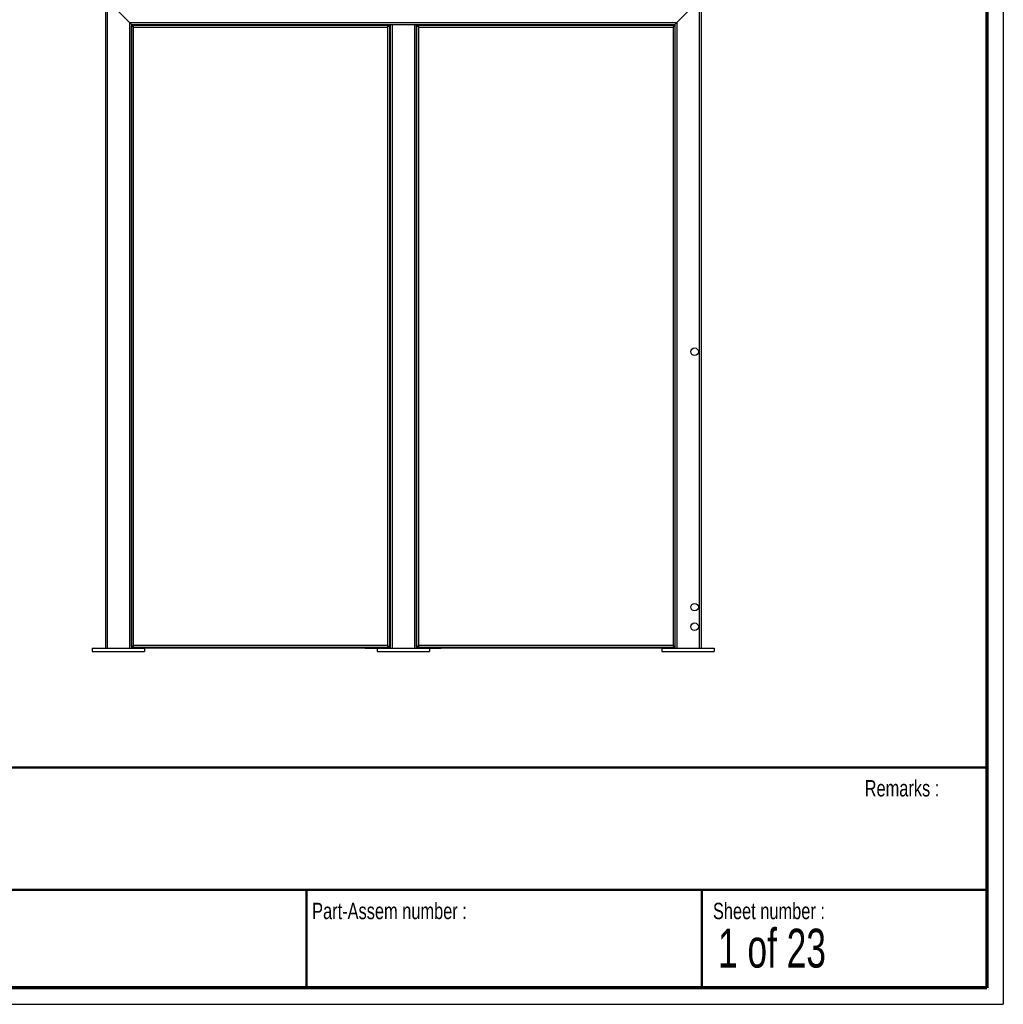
# Model space of a CAD drawing. Header units: millimetres. Extents: x 7 to 291, y 7 to 204.
# Tile 3 of 11: x 170 to 291, y 7 to 127. Entities that reach past the tile are written whole.
import ezdxf

# ---------------------------------------------------------------- set-up
doc = ezdxf.new("R2010")
doc.units = ezdxf.units.MM
doc.layers.add('BORDERS', color=7, linetype='Continuous')
doc.layers.add('TEXT_SHEET_FORMAT', color=7, linetype='Continuous')
doc.styles.add('SLDTEXTSTYLE1', font='TXT', dxfattribs={"width": 0.75})
doc.styles.add('SLDTEXTSTYLE2', font='TXT', dxfattribs={"width": 0.678571})

msp = doc.modelspace()

# ---------------------------------------------------------------- linework, layer by layer
at = {"color": 7, "linetype": 'Continuous', "lineweight": 25}
for p, q in [((180.60447, 129.97467), (180.60447, 50.37467)), ((180.84447, 129.73467), (183.56447, 127.01467)), ((250.60447, 127.01467), (253.32447, 129.73467)), ((253.56447, 129.97467), (253.56447, 50.37467)), ((183.80447, 126.77467), (183.56447, 127.01467)), ((183.56447, 127.01467), (250.60447, 127.01467)), ((183.56447, 127.01467), (183.80447, 126.77467)), ((183.80447, 126.77467), (183.80447, 50.37467)), ((183.80447, 126.77467), (215.48447, 126.77467)), ((183.80447, 50.58174), (183.80447, 126.60759)), ((184.04447, 126.45467), (183.80447, 126.60759)), ((183.80447, 126.60759), (183.88447, 126.60759)), ((184.04447, 126.45467), (183.88447, 126.60759)), ((183.89154, 126.69467), (184.04447, 126.45467)), ((183.89154, 126.69467), (215.31739, 126.69467)), ((183.89154, 126.69467), (183.89154, 126.61467)), ((183.89154, 126.61467), (184.04447, 126.45467)), ((215.16447, 126.45467), (215.31739, 126.69467)), ((215.16447, 126.45467), (215.31739, 126.61467)), ((215.40447, 126.60759), (215.16447, 126.45467)), ((215.32447, 126.60759), (215.16447, 126.45467)), ((215.31739, 126.69467), (215.31739, 126.61467)), ((215.40447, 126.60759), (215.32447, 126.60759)), ((215.40447, 126.60759), (215.40447, 50.58174)), ((215.48447, 126.77467), (215.48447, 50.37467)), ((215.48447, 126.77467), (215.72447, 126.77467)), ((215.72447, 126.77467), (218.44447, 126.77467)), ((218.44447, 126.77467), (218.68447, 126.77467)), ((218.68447, 126.77467), (218.68447, 50.37467)), ((218.68447, 126.77467), (250.36447, 126.77467)), ((218.76447, 126.60759), (218.84447, 126.60759)), ((219.00447, 126.45467), (218.76447, 126.60759)), ((218.76447, 50.58174), (218.76447, 126.60759)), ((219.00447, 126.45467), (218.84447, 126.60759)), ((218.85154, 126.69467), (219.00447, 126.45467)), ((218.85154, 126.69467), (250.27739, 126.69467)), ((218.85154, 126.69467), (218.85154, 126.61467)), ((218.85154, 126.61467), (219.00447, 126.45467)), ((250.12447, 126.45467), (250.27739, 126.69467)), ((250.12447, 126.45467), (250.27739, 126.61467)), ((250.36447, 126.60759), (250.12447, 126.45467)), ((250.28447, 126.60759), (250.12447, 126.45467)), ((250.27739, 126.69467), (250.27739, 126.61467)), ((250.36447, 126.60759), (250.28447, 126.60759)), ((250.36447, 126.77467), (250.60447, 127.01467)), ((250.60447, 127.01467), (250.36447, 126.77467)), ((250.36447, 126.77467), (250.36447, 50.37467)), ((250.36447, 126.60759), (250.36447, 50.58174)), ((184.04447, 126.45467), (215.16447, 126.45467)), ((184.04447, 50.73467), (184.04447, 126.45467)), ((215.16447, 126.45467), (215.16447, 50.73467)), ((215.48447, 125.97467), (215.40447, 125.97467)), ((218.76447, 125.97467), (218.68447, 125.97467)), ((219.00447, 126.45467), (250.12447, 126.45467)), ((219.00447, 50.73467), (219.00447, 126.45467)), ((250.12447, 126.45467), (250.12447, 50.73467)), ((215.40447, 91.29467), (215.48447, 91.29467)), ((218.68447, 91.29467), (218.76447, 91.29467)), ((215.48447, 87.37467), (215.40447, 87.37467)), ((215.40447, 87.29467), (215.48447, 87.29467)), ((218.76447, 87.37467), (218.68447, 87.37467)), ((218.68447, 87.29467), (218.76447, 87.29467)), ((215.48447, 85.89467), (215.40447, 85.89467)), ((215.40447, 85.81467), (215.48447, 85.81467)), ((218.76447, 85.89467), (218.68447, 85.89467)), ((218.68447, 85.81467), (218.76447, 85.81467)), ((215.48447, 56.49467), (215.40447, 56.49467)), ((215.40447, 56.41467), (215.48447, 56.41467)), ((215.40447, 56.33467), (215.48447, 56.33467)), ((218.76447, 56.49467), (218.68447, 56.49467)), ((218.68447, 56.41467), (218.76447, 56.41467)), ((218.68447, 56.33467), (218.76447, 56.33467)), ((183.80447, 50.58174), (184.04447, 50.73467)), ((183.88447, 50.58174), (184.04447, 50.73467)), ((184.04447, 50.73467), (183.89154, 50.49467)), ((184.04447, 50.73467), (183.89154, 50.57467)), ((215.16447, 50.73467), (184.04447, 50.73467)), ((215.16447, 50.73467), (215.32447, 50.58174)), ((215.16447, 50.73467), (215.40447, 50.58174)), ((215.31739, 50.49467), (215.16447, 50.73467)), ((215.31739, 50.57467), (215.16447, 50.73467)), ((218.76447, 50.58174), (219.00447, 50.73467)), ((218.84447, 50.58174), (219.00447, 50.73467)), ((219.00447, 50.73467), (218.85154, 50.49467)), ((219.00447, 50.73467), (218.85154, 50.57467)), ((250.12447, 50.73467), (219.00447, 50.73467)), ((250.12447, 50.73467), (250.36447, 50.58174)), ((250.12447, 50.73467), (250.28447, 50.58174)), ((250.27739, 50.49467), (250.12447, 50.73467)), ((250.27739, 50.57467), (250.12447, 50.73467)), ((179.00447, 50.37467), (179.00447, 49.97467)), ((179.00447, 50.37467), (185.40447, 50.37467)), ((179.00447, 49.97467), (185.40447, 49.97467)), ((183.80447, 50.58174), (183.88447, 50.58174)), ((183.89154, 50.49467), (183.80447, 50.49467)), ((183.80447, 50.41467), (184.82447, 50.41467)), ((183.89154, 50.49467), (183.89154, 50.57467)), ((215.31739, 50.49467), (183.89154, 50.49467)), ((184.82447, 50.49467), (184.82447, 50.41467)), ((184.82447, 50.41467), (185.22447, 50.41467)), ((185.22447, 50.41467), (185.22447, 50.49467)), ((212.42447, 50.41467), (185.22447, 50.41467)), ((185.40447, 50.37467), (185.40447, 49.97467)), ((212.42447, 50.49467), (212.42447, 50.41467)), ((212.42447, 50.41467), (212.82447, 50.41467)), ((212.82447, 50.49467), (212.82447, 50.41467)), ((212.82447, 50.41467), (214.82447, 50.41467)), ((213.88447, 50.37467), (213.88447, 49.97467)), ((213.88447, 50.37467), (220.28447, 50.37467)), ((213.88447, 49.97467), (220.28447, 49.97467)), ((214.82447, 50.49467), (214.82447, 50.41467)), ((214.82447, 50.41467), (215.22447, 50.41467)), ((215.22447, 50.41467), (215.22447, 50.49467)), ((215.48447, 50.41467), (215.22447, 50.41467)), ((215.31739, 50.49467), (215.31739, 50.57467)), ((215.48447, 50.49467), (215.31739, 50.49467)), ((215.40447, 50.58174), (215.32447, 50.58174)), ((218.85154, 50.49467), (218.68447, 50.49467)), ((218.94447, 50.41467), (218.68447, 50.41467)), ((218.76447, 50.58174), (218.84447, 50.58174)), ((218.85154, 50.49467), (218.85154, 50.57467)), ((250.27739, 50.49467), (218.85154, 50.49467)), ((218.94447, 50.49467), (218.94447, 50.41467)), ((218.94447, 50.41467), (219.34447, 50.41467)), ((219.34447, 50.49467), (219.34447, 50.41467)), ((219.34447, 50.41467), (221.34447, 50.41467)), ((220.28447, 50.37467), (220.28447, 49.97467)), ((221.34447, 50.49467), (221.34447, 50.41467)), ((221.34447, 50.41467), (221.74447, 50.41467)), ((221.74447, 50.41467), (221.74447, 50.49467)), ((248.94447, 50.41467), (221.74447, 50.41467)), ((248.76447, 50.37467), (248.76447, 49.97467)), ((248.76447, 50.37467), (255.16447, 50.37467)), ((248.76447, 49.97467), (255.16447, 49.97467)), ((248.94447, 50.49467), (248.94447, 50.41467)), ((248.94447, 50.41467), (249.34447, 50.41467)), ((249.34447, 50.49467), (249.34447, 50.41467)), ((249.34447, 50.41467), (250.36447, 50.41467)), ((250.27739, 50.49467), (250.27739, 50.57467)), ((250.36447, 50.49467), (250.27739, 50.49467)), ((250.36447, 50.58174), (250.28447, 50.58174)), ((255.16447, 50.37467), (255.16447, 49.97467))]:
    msp.add_line(p, q, dxfattribs=at)
at = {"color": 8, "linetype": 'Continuous', "lineweight": 25}
for p, q in [((180.84447, 129.73467), (180.84447, 50.37467)), ((253.32447, 129.73467), (253.32447, 50.37467)), ((183.56447, 127.01467), (183.56447, 50.37467)), ((215.72447, 126.77467), (215.72447, 50.37467)), ((218.44447, 126.77467), (218.44447, 50.37467)), ((250.60447, 127.01467), (250.60447, 50.37467)), ((215.40447, 85.77467), (215.48447, 85.77467)), ((218.68447, 85.77467), (218.76447, 85.77467)), ((215.48447, 56.53467), (215.40447, 56.53467)), ((215.40447, 56.29467), (215.48447, 56.29467)), ((218.76447, 56.53467), (218.68447, 56.53467)), ((218.68447, 56.29467), (218.76447, 56.29467)), ((183.89154, 50.53467), (183.80447, 50.53467)), ((215.48447, 50.53467), (215.31739, 50.53467)), ((218.85154, 50.53467), (218.68447, 50.53467)), ((250.36447, 50.53467), (250.27739, 50.53467))]:
    msp.add_line(p, q, dxfattribs=at)
at = {"color": 7, "linetype": 'Continuous'}
for centre in [(252.76447, 86.69467), (252.76447, 55.41467), (252.76447, 53.01467)]:
    msp.add_circle(centre, 0.46232, dxfattribs=at)
at = {"layer": 'BORDERS', "lineweight": 70}
for p, q in [((288.56964, 201.78391), (288.56964, 8.78391)), ((288.56964, 8.78391), (8.56964, 8.78391))]:
    msp.add_line(p, q, dxfattribs=at)
at = {"layer": 'BORDERS', "lineweight": 50}
for p, q in [((8.56964, 35.78391), (288.56964, 35.78391)), ((8.56964, 20.78391), (288.56964, 20.78391)), ((205.22248, 8.78391), (205.22248, 20.78391)), ((253.65091, 8.78391), (253.65091, 20.78391))]:
    msp.add_line(p, q, dxfattribs=at)
at = {"layer": 'TEXT_SHEET_FORMAT'}
for p in [(290.56964, 203.78391), (6.56964, 6.78391)]:
    msp.add_line(p, (290.56964, 6.78391), dxfattribs=at)

# ---------------------------------------------------------------- texts
at = {"layer": 'TEXT_SHEET_FORMAT', "attachment_point": 1}
for s, insert, char_height, style in [('Remarks :', (273.59555, 34.23584), 2, 'SLDTEXTSTYLE1'), ('Part-Assem number :', (205.92658, 19.21038), 2, 'SLDTEXTSTYLE1'), ('Sheet number :', (255.01123, 19.21038), 2, 'SLDTEXTSTYLE1'), ('1 of 23', (255.63428, 16.03963), 4.7625, 'SLDTEXTSTYLE2')]:
    msp.add_mtext(s, dxfattribs=dict(at, insert=insert, char_height=char_height, style=style))

doc.saveas('drawing.dxf')
